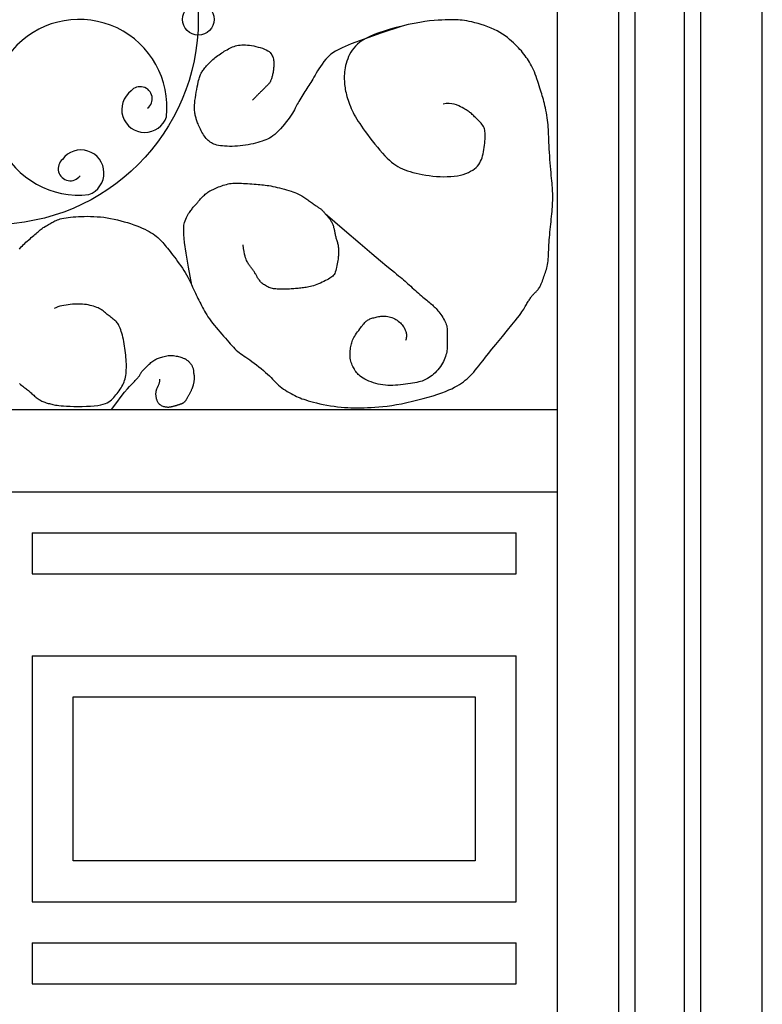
# Model space of a CAD drawing. Header units: millimetres. Extents: x 200.11 to 202.92, y 101.98 to 106.59.
# Tile 3 of 6: x 201.55 to 202.46, y 104.25 to 105.45. Entities that reach past the tile are written whole.
import ezdxf

# ---------------------------------------------------------------- set-up
doc = ezdxf.new("R2010")
doc.units = ezdxf.units.MM

msp = doc.modelspace()

# ---------------------------------------------------------------- linework, layer by layer
at = {"ltscale": 0.01}
for p, q in [((202.4561, 103.0876), (202.4561, 106.0846)), ((202.2061, 105.9269), (202.2061, 101.9754)), ((200.8261, 104.9754), (202.2061, 104.9754)), ((200.8261, 104.8754), (202.2061, 104.8754)), ((201.5661, 104.8254), (201.5661, 104.7754)), ((201.5661, 104.8254), (202.1561, 104.8254)), ((202.1561, 104.7754), (202.1561, 104.8254)), ((201.5661, 104.7754), (202.1561, 104.7754)), ((201.5661, 104.6754), (202.1561, 104.6754)), ((201.5661, 104.6754), (201.5661, 104.3754)), ((202.1561, 104.3754), (202.1561, 104.6754)), ((201.5661, 104.3754), (202.1561, 104.3754)), ((201.5661, 104.3254), (202.1561, 104.3254)), ((201.5661, 104.3254), (201.5661, 104.2754)), ((201.5661, 104.3254), (201.5661, 104.2754)), ((201.5661, 104.3254), (202.1561, 104.3254)), ((201.5661, 104.2754), (202.1561, 104.2754))]:
    msp.add_line(p, q, dxfattribs=at)
for p, q in [((202.3811, 103.0876), (202.3811, 106.0388)), ((202.3611, 103.0876), (202.3611, 106.0264)), ((202.3011, 103.0876), (202.3011, 105.9886)), ((202.2811, 103.0876), (202.2811, 105.9758)), ((202.1561, 104.2754), (202.1561, 104.3254)), ((202.1561, 104.2754), (202.1561, 104.3254))]:
    msp.add_line(p, q)
for points in [[(202.1313, 105.055), (202.1392, 105.0646), (202.1456, 105.0724), (202.1506, 105.0787), (202.1546, 105.0836), (202.1576, 105.0874), (202.1599, 105.0903), (202.1616, 105.0927), (202.163, 105.0946), (202.1642, 105.0964), (202.1653, 105.098), (202.1663, 105.0996), (202.1671, 105.101), (202.1679, 105.1023), (202.1686, 105.1036), (202.1692, 105.1048), (202.1699, 105.106), (202.1705, 105.1071), (202.1712, 105.1081), (202.1718, 105.1091), (202.1725, 105.1101), (202.1731, 105.1111), (202.1737, 105.112), (202.1744, 105.1128), (202.175, 105.1137), (202.1757, 105.1144), (202.1763, 105.1152), (202.177, 105.1159), (202.1776, 105.1166), (202.1782, 105.1173), (202.1789, 105.1179), (202.1795, 105.1186), (202.1802, 105.1192), (202.1808, 105.1199), (202.1814, 105.1205), (202.1821, 105.1212), (202.1827, 105.122), (202.1834, 105.1229), (202.184, 105.1238), (202.1847, 105.1249), (202.1853, 105.1261), (202.1859, 105.1274), (202.1866, 105.1289), (202.1872, 105.1305), (202.1879, 105.1322), (202.1885, 105.134), (202.1892, 105.1358), (202.1898, 105.1376), (202.1904, 105.1393), (202.1911, 105.1411), (202.1917, 105.1428), (202.1923, 105.1446), (202.1929, 105.1464), (202.1934, 105.1482), (202.1939, 105.1501), (202.1944, 105.1522), (202.1947, 105.1543), (202.195, 105.1567), (202.1952, 105.1591), (202.1954, 105.1617), (202.1955, 105.1644), (202.1956, 105.1673), (202.1958, 105.1702), (202.1959, 105.1731), (202.196, 105.1762), (202.1962, 105.1792), (202.1964, 105.1823), (202.1967, 105.1855), (202.1969, 105.1886), (202.1972, 105.1918), (202.1975, 105.195), (202.1978, 105.1982), (202.1982, 105.2014), (202.1985, 105.2046), (202.1988, 105.2078), (202.1991, 105.211), (202.1994, 105.214), (202.1997, 105.217), (202.1999, 105.22), (202.2001, 105.2227), (202.2003, 105.2254), (202.2004, 105.2279), (202.2005, 105.2302), (202.2006, 105.2325), (202.2006, 105.2347), (202.2006, 105.2369), (202.2005, 105.2392), (202.2004, 105.2414), (202.2003, 105.2438), (202.2001, 105.2463), (202.1999, 105.2489), (202.1997, 105.2516), (202.1994, 105.2545), (202.1991, 105.2576), (202.1988, 105.2609), (202.1985, 105.2645), (202.1982, 105.2682), (202.1978, 105.2722), (202.1975, 105.2763), (202.1972, 105.2805), (202.1969, 105.2848), (202.1967, 105.2891), (202.1964, 105.2933), (202.1962, 105.2973), (202.196, 105.3011), (202.1959, 105.3047), (202.1958, 105.308), (202.1956, 105.3112), (202.1955, 105.3142), (202.1954, 105.317), (202.1952, 105.3199), (202.195, 105.3227), (202.1947, 105.3255), (202.1944, 105.3285), (202.1939, 105.3314), (202.1934, 105.3344), (202.1929, 105.3374), (202.1923, 105.3404), (202.1917, 105.3432), (202.1911, 105.346), (202.1904, 105.3487), (202.1898, 105.3512), (202.1892, 105.3535), (202.1885, 105.3558), (202.1878, 105.3581), (202.1871, 105.3603), (202.1864, 105.3626), (202.1857, 105.365), (202.1849, 105.3675), (202.1841, 105.3701), (202.1832, 105.3729), (202.1823, 105.3757), (202.1813, 105.3786), (202.1804, 105.3815), (202.1793, 105.3844), (202.1783, 105.3871), (202.1772, 105.3898), (202.176, 105.3922), (202.1748, 105.3946), (202.1736, 105.3968), (202.1723, 105.399), (202.171, 105.401), (202.1697, 105.403), (202.1683, 105.4049), (202.1669, 105.4069), (202.1654, 105.4088), (202.1639, 105.4107), (202.1623, 105.4127), (202.1606, 105.4146), (202.1588, 105.4166), (202.1569, 105.4186), (202.1549, 105.4206), (202.1527, 105.4227), (202.1504, 105.4248), (202.1479, 105.4269), (202.1453, 105.4291), (202.1424, 105.4312), (202.1394, 105.4332), (202.1362, 105.4352), (202.1328, 105.4372), (202.1292, 105.439), (202.1254, 105.4407), (202.1215, 105.4423), (202.1175, 105.4437), (202.1135, 105.445), (202.1096, 105.4462), (202.1058, 105.4472), (202.1021, 105.4481), (202.0988, 105.4488), (202.0957, 105.4494), (202.0929, 105.4498), (202.0902, 105.4501), (202.0876, 105.4503), (202.0851, 105.4505), (202.0824, 105.4505), (202.0796, 105.4505), (202.0765, 105.4505), (202.0731, 105.4505), (202.0694, 105.4505), (202.0653, 105.4504), (202.0608, 105.4502), (202.0559, 105.4498), (202.0505, 105.4493), (202.0447, 105.4485), (202.0384, 105.4475), (202.0316, 105.4463), (202.0244, 105.4448), (202.017, 105.4431), (202.0096, 105.4412), (202.0023, 105.4391), (201.9952, 105.437), (201.9887, 105.4348), (201.9827, 105.4326), (201.9774, 105.4303), (201.9729, 105.4281), (201.9689, 105.4258), (201.9656, 105.4235), (201.9627, 105.4211), (201.9602, 105.4187), (201.958, 105.4163), (201.9561, 105.4137), (201.9545, 105.4111), (201.953, 105.4085), (201.9517, 105.4058), (201.9506, 105.403), (201.9496, 105.4003), (201.9488, 105.3976), (201.9481, 105.3949), (201.9476, 105.3923), (201.9471, 105.3898), (201.9468, 105.3873), (201.9466, 105.385), (201.9465, 105.3826), (201.9465, 105.3804), (201.9465, 105.3782), (201.9466, 105.376), (201.9467, 105.3739), (201.9469, 105.3718), (201.9471, 105.3698), (201.9474, 105.3678), (201.9477, 105.3657), (201.9481, 105.3637), (201.9486, 105.3616), (201.9491, 105.3594), (201.9497, 105.3572), (201.9504, 105.3549), (201.9512, 105.3526), (201.952, 105.3502), (201.9529, 105.3477), (201.9539, 105.3452), (201.955, 105.3427), (201.9562, 105.3401), (201.9574, 105.3375), (201.9587, 105.335), (201.9602, 105.3324), (201.9617, 105.3297), (201.9634, 105.3269), (201.9653, 105.3241), (201.9673, 105.321), (201.9695, 105.3178), (201.972, 105.3144), (201.9747, 105.3108), (201.9775, 105.307), (201.9805, 105.3031), (201.9837, 105.2992), (201.9868, 105.2953), (201.9899, 105.2916), (201.993, 105.2881), (201.996, 105.2849), (201.9988, 105.282), (202.0015, 105.2795), (202.0041, 105.2772), (202.0067, 105.2752), (202.0093, 105.2734), (202.0119, 105.2718), (202.0146, 105.2704), (202.0174, 105.269), (202.0204, 105.2678), (202.0235, 105.2666), (202.0268, 105.2656), (202.0302, 105.2645), (202.0339, 105.2636), (202.0376, 105.2628), (202.0416, 105.262), (202.0457, 105.2613), (202.0499, 105.2607), (202.0543, 105.2602), (202.0587, 105.2598), (202.0632, 105.2596), (202.0676, 105.2594), (202.072, 105.2595), (202.0762, 105.2597), (202.0804, 105.2601), (202.0843, 105.2606), (202.088, 105.2614), (202.0915, 105.2623), (202.0947, 105.2634), (202.0977, 105.2647), (202.1005, 105.266), (202.103, 105.2675), (202.1052, 105.269), (202.1072, 105.2707), (202.1088, 105.2724), (202.1103, 105.2742), (202.1116, 105.2762), (202.1127, 105.2782), (202.1136, 105.2803), (202.1144, 105.2825), (202.1151, 105.2849), (202.1157, 105.2873), (202.1162, 105.2899), (202.1166, 105.2925), (202.117, 105.2951), (202.1174, 105.2977), (202.1176, 105.3002), (202.1179, 105.3027), (202.1181, 105.305), (202.1182, 105.3072), (202.1183, 105.3092), (202.1183, 105.3111), (202.1182, 105.3129), (202.118, 105.3145), (202.1178, 105.3161), (202.1173, 105.3177), (202.1168, 105.3191), (202.116, 105.3206), (202.1152, 105.3219), (202.1142, 105.3233), (202.1132, 105.3246), (202.1121, 105.3258), (202.1109, 105.3271), (202.1098, 105.3283), (202.1086, 105.3294), (202.1075, 105.3305), (202.1065, 105.3316), (202.1054, 105.3326), (202.1044, 105.3336), (202.1034, 105.3345), (202.1024, 105.3354), (202.1015, 105.3363), (202.1005, 105.3371), (202.0995, 105.3379), (202.0985, 105.3387), (202.0975, 105.3394), (202.0963, 105.3402), (202.095, 105.341), (202.0936, 105.3418), (202.092, 105.3427), (202.0902, 105.3437), (202.0882, 105.3448), (202.0859, 105.3459), (202.0833, 105.3469), (202.0806, 105.3478), (202.0776, 105.3484), (202.0743, 105.3486), (202.0708, 105.3485), (202.0671, 105.3478)], [(202.017, 105.4431), (201.9909, 105.4345), (201.9705, 105.4273), (201.955, 105.4214), (201.9437, 105.4165), (201.9357, 105.4123), (201.9302, 105.4088), (201.9266, 105.4057), (201.9239, 105.4027), (201.9215, 105.3998), (201.9194, 105.3968), (201.9174, 105.3939), (201.9155, 105.3911), (201.9138, 105.3883), (201.9122, 105.3857), (201.9108, 105.3831), (201.9094, 105.3807), (201.908, 105.3785), (201.9068, 105.3764), (201.9055, 105.3744), (201.9043, 105.3725), (201.9031, 105.3707), (201.902, 105.3688), (201.9008, 105.367), (201.8996, 105.3651), (201.8983, 105.3632), (201.8971, 105.3612), (201.8958, 105.3592), (201.8946, 105.3572), (201.8934, 105.3552), (201.8922, 105.3532), (201.8911, 105.3513), (201.8901, 105.3495), (201.8892, 105.3478), (201.8883, 105.3461), (201.8875, 105.3445), (201.8866, 105.3428), (201.8856, 105.341), (201.8845, 105.3391), (201.8833, 105.337), (201.8818, 105.3346), (201.88, 105.3321), (201.878, 105.3293), (201.8758, 105.3264), (201.8735, 105.3235), (201.8712, 105.3206), (201.8687, 105.3178), (201.8663, 105.3152), (201.864, 105.3129), (201.8617, 105.3108), (201.8595, 105.3091), (201.8573, 105.3077), (201.8552, 105.3064), (201.853, 105.3053), (201.8508, 105.3044), (201.8485, 105.3035), (201.8462, 105.3027), (201.8436, 105.3019), (201.841, 105.3011), (201.8382, 105.3003), (201.8354, 105.2996), (201.8324, 105.2989), (201.8293, 105.2983), (201.8261, 105.2977), (201.8229, 105.2973), (201.8196, 105.2969), (201.8163, 105.2966), (201.813, 105.2965), (201.8097, 105.2964), (201.8065, 105.2964), (201.8035, 105.2965), (201.8006, 105.2967), (201.7979, 105.2969), (201.7954, 105.2972), (201.7931, 105.2976), (201.7911, 105.298), (201.7892, 105.2986), (201.7874, 105.2992), (201.7858, 105.2999), (201.7844, 105.3007), (201.783, 105.3016), (201.7816, 105.3026), (201.7804, 105.3037), (201.7792, 105.3049), (201.778, 105.3062), (201.7769, 105.3076), (201.7759, 105.309), (201.7748, 105.3105), (201.7739, 105.3121), (201.7729, 105.3138), (201.772, 105.3155), (201.7712, 105.3172), (201.7704, 105.3189), (201.7696, 105.3206), (201.7689, 105.3222), (201.7683, 105.3238), (201.7677, 105.3252), (201.7672, 105.3265), (201.7667, 105.3277), (201.7663, 105.3288), (201.766, 105.3299), (201.7657, 105.3309), (201.7654, 105.332), (201.7651, 105.3331), (201.7648, 105.3343), (201.7645, 105.3356), (201.7643, 105.337), (201.7641, 105.3385), (201.7639, 105.3403), (201.7638, 105.3422), (201.7638, 105.3444), (201.7639, 105.3468), (201.7641, 105.3495), (201.7644, 105.3525), (201.7649, 105.3557), (201.7654, 105.3591), (201.766, 105.3625), (201.7666, 105.3658), (201.7672, 105.369), (201.7679, 105.3719), (201.7684, 105.3746), (201.7689, 105.3768), (201.7694, 105.3787), (201.7698, 105.3803), (201.7702, 105.3817), (201.7707, 105.3829), (201.7711, 105.3839), (201.7715, 105.3849), (201.7721, 105.3858), (201.7726, 105.3868), (201.7733, 105.3878), (201.774, 105.3888), (201.7748, 105.3899), (201.7756, 105.391), (201.7766, 105.3921), (201.7775, 105.3933), (201.7786, 105.3945), (201.7797, 105.3958), (201.7809, 105.397), (201.7822, 105.3983), (201.7835, 105.3996), (201.7848, 105.4009), (201.7862, 105.4022), (201.7877, 105.4035), (201.7891, 105.4047), (201.7906, 105.4059), (201.7922, 105.4071), (201.7938, 105.4082), (201.7954, 105.4093), (201.797, 105.4104), (201.7986, 105.4114), (201.8002, 105.4124), (201.8018, 105.4134), (201.8035, 105.4143), (201.8051, 105.4152), (201.8068, 105.4161), (201.8085, 105.4169), (201.8102, 105.4176), (201.812, 105.4182), (201.8138, 105.4188), (201.8156, 105.4192), (201.8176, 105.4196), (201.8196, 105.4198), (201.8217, 105.42), (201.8239, 105.42), (201.8261, 105.42), (201.8285, 105.4198), (201.8309, 105.4196), (201.8334, 105.4192), (201.8361, 105.4188), (201.8388, 105.4182), (201.8414, 105.4175), (201.8441, 105.4168), (201.8466, 105.416), (201.849, 105.4151), (201.8511, 105.4141), (201.8531, 105.413), (201.8547, 105.4119), (201.856, 105.4107), (201.8571, 105.4095), (201.858, 105.4082), (201.8587, 105.4069), (201.8592, 105.4056), (201.8597, 105.4042), (201.86, 105.4029), (201.8602, 105.4015), (201.8604, 105.4002), (201.8605, 105.3988), (201.8606, 105.3974), (201.8606, 105.3961), (201.8605, 105.3947), (201.8604, 105.3934), (201.8603, 105.392), (201.8602, 105.3906), (201.86, 105.3893), (201.8598, 105.3879), (201.8596, 105.3866), (201.8593, 105.3854), (201.859, 105.3841), (201.8588, 105.3829), (201.8585, 105.3818), (201.8582, 105.3808), (201.858, 105.3798), (201.8577, 105.3788), (201.8574, 105.378), (201.8571, 105.3771), (201.8567, 105.3764), (201.8564, 105.3756), (201.856, 105.3749), (201.8555, 105.3743), (201.8551, 105.3736), (201.8546, 105.373), (201.8541, 105.3724), (201.8535, 105.3718), (201.8529, 105.3712), (201.8523, 105.3705), (201.8516, 105.3698), (201.8509, 105.3692), (201.8502, 105.3684), (201.8494, 105.3677), (201.8487, 105.3669), (201.848, 105.3662), (201.8472, 105.3655), (201.8465, 105.3647), (201.8458, 105.364), (201.8451, 105.3634), (201.8445, 105.3627), (201.8439, 105.3621), (201.8433, 105.3615), (201.8426, 105.3609), (201.842, 105.3603), (201.8414, 105.3596), (201.8407, 105.359), (201.84, 105.3583), (201.8393, 105.3575), (201.8385, 105.3568), (201.8378, 105.356), (201.837, 105.3552), (201.8362, 105.3544), (201.8354, 105.3536), (201.8345, 105.3528)], [(201.7605, 105.127), (201.7564, 105.149), (201.7535, 105.1663), (201.7518, 105.1794), (201.7508, 105.1889), (201.7507, 105.1957), (201.751, 105.2003), (201.7517, 105.2034), (201.7525, 105.2057), (201.7534, 105.2078), (201.7542, 105.2096), (201.7551, 105.2113), (201.7559, 105.2129), (201.7567, 105.2144), (201.7576, 105.2157), (201.7584, 105.217), (201.7592, 105.2181), (201.76, 105.2192), (201.7608, 105.2203), (201.7616, 105.2212), (201.7624, 105.2221), (201.7632, 105.223), (201.764, 105.2239), (201.7647, 105.2247), (201.7655, 105.2255), (201.7662, 105.2263), (201.7669, 105.2272), (201.7675, 105.228), (201.7682, 105.2288), (201.7689, 105.2297), (201.7697, 105.2305), (201.7704, 105.2314), (201.7712, 105.2323), (201.772, 105.2333), (201.7729, 105.2342), (201.7739, 105.2352), (201.7749, 105.2361), (201.7759, 105.237), (201.7769, 105.238), (201.778, 105.2388), (201.7791, 105.2397), (201.7803, 105.2405), (201.7814, 105.2412), (201.7827, 105.242), (201.7839, 105.2427), (201.7853, 105.2433), (201.7867, 105.244), (201.7882, 105.2447), (201.7898, 105.2454), (201.7914, 105.2461), (201.7932, 105.2469), (201.7951, 105.2476), (201.797, 105.2483), (201.7989, 105.249), (201.8009, 105.2496), (201.8028, 105.2501), (201.8048, 105.2506), (201.8067, 105.251), (201.8086, 105.2512), (201.8106, 105.2514), (201.8125, 105.2515), (201.8146, 105.2516), (201.8167, 105.2516), (201.8189, 105.2515), (201.8211, 105.2514), (201.8236, 105.2513), (201.8261, 105.2512), (201.8286, 105.251), (201.8312, 105.2508), (201.8338, 105.2507), (201.8364, 105.2505), (201.8389, 105.2503), (201.8413, 105.2501), (201.8436, 105.2498), (201.8458, 105.2496), (201.848, 105.2494), (201.8501, 105.2491), (201.8523, 105.2488), (201.8545, 105.2485), (201.8569, 105.2481), (201.8593, 105.2476), (201.862, 105.2471), (201.8648, 105.2464), (201.8676, 105.2458), (201.8705, 105.245), (201.8734, 105.2443), (201.8762, 105.2435), (201.8789, 105.2427), (201.8815, 105.2419), (201.8838, 105.2411), (201.886, 105.2402), (201.888, 105.2394), (201.8898, 105.2386), (201.8915, 105.2378), (201.8931, 105.237), (201.8945, 105.2361), (201.8959, 105.2353), (201.8972, 105.2345), (201.8984, 105.2337), (201.8996, 105.2329), (201.9008, 105.2321), (201.9019, 105.2312), (201.903, 105.2304), (201.9041, 105.2296), (201.9052, 105.2288), (201.9063, 105.228), (201.9075, 105.2272), (201.9086, 105.2264), (201.9098, 105.2256), (201.9109, 105.2248), (201.912, 105.2241), (201.913, 105.2234), (201.9139, 105.2228), (201.9148, 105.2222), (201.9156, 105.2216), (201.9164, 105.2211), (201.9171, 105.2206), (201.9178, 105.2201), (201.9184, 105.2196), (201.919, 105.219), (201.9197, 105.2184), (201.9203, 105.2178), (201.9209, 105.2171), (201.9215, 105.2164), (201.9221, 105.2157), (201.9227, 105.2149), (201.9233, 105.2142), (201.924, 105.2134), (201.9246, 105.2127), (201.9252, 105.212), (201.9258, 105.2113), (201.9264, 105.2106), (201.927, 105.21), (201.9276, 105.2093), (201.9281, 105.2086), (201.9287, 105.2079), (201.9292, 105.2072), (201.9297, 105.2065), (201.9302, 105.2058), (201.9306, 105.205), (201.9311, 105.2042), (201.9314, 105.2034), (201.9318, 105.2026), (201.9322, 105.2018), (201.9325, 105.201), (201.9328, 105.2001), (201.9331, 105.1993), (201.9333, 105.1985), (201.9335, 105.1976), (201.9338, 105.1967), (201.934, 105.1958), (201.9342, 105.1949), (201.9344, 105.1939), (201.9346, 105.1928), (201.9348, 105.1917), (201.935, 105.1906), (201.9352, 105.1895), (201.9355, 105.1883), (201.9357, 105.1872), (201.936, 105.186), (201.9363, 105.1849), (201.9366, 105.1838), (201.937, 105.1827), (201.9373, 105.1816), (201.9376, 105.1805), (201.938, 105.1794), (201.9383, 105.1784), (201.9385, 105.1773), (201.9388, 105.1761), (201.9389, 105.175), (201.9391, 105.1739), (201.9392, 105.1727), (201.9392, 105.1716), (201.9393, 105.1705), (201.9393, 105.1694), (201.9393, 105.1684), (201.9393, 105.1674), (201.9393, 105.1665), (201.9393, 105.1657), (201.9393, 105.1648), (201.9392, 105.1639), (201.9392, 105.1629), (201.9391, 105.1618), (201.9389, 105.1605), (201.9388, 105.159), (201.9385, 105.1572), (201.9383, 105.1553), (201.9379, 105.1532), (201.9375, 105.1511), (201.9371, 105.1489), (201.9366, 105.1469), (201.9361, 105.1449), (201.9355, 105.1432), (201.9348, 105.1416), (201.9341, 105.1403), (201.9333, 105.1392), (201.9324, 105.1382), (201.9314, 105.1373), (201.9302, 105.1364), (201.9288, 105.1356), (201.9273, 105.1347), (201.9256, 105.1337), (201.9237, 105.1327), (201.9216, 105.1317), (201.9195, 105.1307), (201.9174, 105.1297), (201.9152, 105.1287), (201.913, 105.1278), (201.9109, 105.1271), (201.9089, 105.1264), (201.907, 105.1259), (201.9052, 105.1254), (201.9034, 105.1251), (201.9017, 105.1247), (201.9, 105.1245), (201.8984, 105.1243), (201.8967, 105.1241), (201.8951, 105.1239), (201.8935, 105.1237), (201.8918, 105.1235), (201.8902, 105.1233), (201.8885, 105.1231), (201.8868, 105.123), (201.8851, 105.1228), (201.8834, 105.1227), (201.8816, 105.1226), (201.8798, 105.1225), (201.8781, 105.1225), (201.8763, 105.1225), (201.8745, 105.1224), (201.8728, 105.1224), (201.8711, 105.1224), (201.8694, 105.1224), (201.8678, 105.1224), (201.8663, 105.1224), (201.8647, 105.1225), (201.8632, 105.1226), (201.8618, 105.1227), (201.8603, 105.1229), (201.8589, 105.1232), (201.8574, 105.1235), (201.856, 105.124), (201.8546, 105.1245), (201.8532, 105.1251), (201.8518, 105.1258), (201.8505, 105.1266), (201.8493, 105.1274), (201.8481, 105.1282), (201.8471, 105.129), (201.8461, 105.1298), (201.8452, 105.1306), (201.8444, 105.1314), (201.8437, 105.1322), (201.843, 105.1331), (201.8424, 105.1339), (201.8419, 105.1347), (201.8413, 105.1355), (201.8408, 105.1363), (201.8404, 105.1372), (201.8399, 105.138), (201.8394, 105.1388), (201.839, 105.1396), (201.8385, 105.1404), (201.838, 105.1412), (201.8375, 105.1421), (201.837, 105.1429), (201.8364, 105.1437), (201.8359, 105.1445), (201.8353, 105.1453), (201.8347, 105.1462), (201.8341, 105.147), (201.8335, 105.1478), (201.8329, 105.1486), (201.8323, 105.1494), (201.8317, 105.1503), (201.831, 105.1511), (201.8304, 105.152), (201.8298, 105.1529), (201.8292, 105.1539), (201.8286, 105.155), (201.828, 105.1561), (201.8274, 105.1573), (201.8267, 105.1588), (201.8261, 105.1605), (201.8255, 105.1625), (201.8249, 105.1651), (201.8243, 105.1682), (201.8237, 105.1719), (201.8231, 105.1764)], [(201.5503, 105.171), (201.5514, 105.1724), (201.5527, 105.1738), (201.554, 105.1752), (201.5554, 105.1767), (201.5569, 105.1781), (201.5584, 105.1795), (201.56, 105.181), (201.5617, 105.1824), (201.5633, 105.1838), (201.5649, 105.1851), (201.5664, 105.1865), (201.5679, 105.1877), (201.5693, 105.189), (201.5707, 105.1902), (201.5719, 105.1913), (201.5732, 105.1924), (201.5744, 105.1935), (201.5756, 105.1945), (201.5768, 105.1955), (201.578, 105.1964), (201.5793, 105.1973), (201.5807, 105.1981), (201.582, 105.199), (201.5834, 105.1997), (201.5847, 105.2005), (201.586, 105.2012), (201.5874, 105.202), (201.5887, 105.2027), (201.5899, 105.2034), (201.5911, 105.2041), (201.5924, 105.2048), (201.5937, 105.2055), (201.5951, 105.2062), (201.5967, 105.2068), (201.5983, 105.2074), (201.6002, 105.208), (201.6023, 105.2085), (201.6046, 105.209), (201.6072, 105.2094), (201.6099, 105.2098), (201.6128, 105.2101), (201.6158, 105.2104), (201.619, 105.2107), (201.6224, 105.2109), (201.6259, 105.211), (201.6295, 105.2111), (201.6333, 105.2112), (201.6371, 105.2111), (201.641, 105.211), (201.6451, 105.2107), (201.6491, 105.2104), (201.6533, 105.2099), (201.6574, 105.2093), (201.6616, 105.2086), (201.6658, 105.2077), (201.67, 105.2068), (201.6741, 105.2057), (201.6782, 105.2046), (201.6822, 105.2034), (201.686, 105.2022), (201.6898, 105.2009), (201.6934, 105.1996), (201.6968, 105.1982), (201.7, 105.1968), (201.7031, 105.1954), (201.706, 105.194), (201.7087, 105.1926), (201.7111, 105.1911), (201.7134, 105.1897), (201.7154, 105.1882), (201.7173, 105.1868), (201.719, 105.1853), (201.7206, 105.1838), (201.7222, 105.1822), (201.7237, 105.1807), (201.7251, 105.1791), (201.7266, 105.1774), (201.728, 105.1757), (201.7295, 105.1739), (201.731, 105.1721), (201.7326, 105.1701), (201.7342, 105.1681), (201.7359, 105.1659), (201.7376, 105.1637), (201.7395, 105.1612), (201.7414, 105.1587), (201.7433, 105.1561), (201.7453, 105.1534), (201.7472, 105.1507), (201.7491, 105.1479), (201.7509, 105.1452), (201.7526, 105.1425), (201.7541, 105.1398), (201.7556, 105.1371), (201.7569, 105.1345), (201.7582, 105.132), (201.7594, 105.1295), (201.7605, 105.127), (201.7616, 105.1246), (201.7627, 105.1222), (201.7638, 105.1199), (201.7649, 105.1176), (201.766, 105.1154), (201.767, 105.1131), (201.7681, 105.1109), (201.7692, 105.1087), (201.7703, 105.1066), (201.7714, 105.1044), (201.7725, 105.1022), (201.7736, 105.1), (201.7747, 105.0978), (201.776, 105.0956), (201.7773, 105.0933), (201.7787, 105.091), (201.7803, 105.0886), (201.782, 105.0861), (201.7839, 105.0835), (201.7859, 105.0809), (201.7881, 105.0782), (201.7903, 105.0755), (201.7926, 105.0728), (201.7949, 105.0701), (201.7971, 105.0675), (201.7994, 105.0649), (201.8015, 105.0624), (201.8035, 105.06), (201.8055, 105.0577), (201.8074, 105.0556), (201.8093, 105.0535), (201.8112, 105.0515), (201.813, 105.0497), (201.8148, 105.048), (201.8166, 105.0465), (201.8184, 105.045), (201.8203, 105.0436), (201.8223, 105.0422), (201.8243, 105.0408), (201.8264, 105.0393), (201.8287, 105.0377), (201.8312, 105.036), (201.8338, 105.0341), (201.8365, 105.032), (201.8394, 105.0299), (201.8422, 105.0277), (201.845, 105.0254), (201.8478, 105.0231), (201.8504, 105.0208), (201.8529, 105.0186), (201.8551, 105.0165), (201.8572, 105.0145), (201.8591, 105.0125), (201.8609, 105.0106), (201.8627, 105.0088), (201.8645, 105.007), (201.8664, 105.0053), (201.8683, 105.0037), (201.8704, 105.0021), (201.8725, 105.0005), (201.8748, 104.999), (201.877, 104.9976), (201.8794, 104.9962), (201.8817, 104.995), (201.8839, 104.9937), (201.8861, 104.9926), (201.8883, 104.9916), (201.8904, 104.9906), (201.8925, 104.9897), (201.8947, 104.9888), (201.8971, 104.988), (201.8996, 104.9872), (201.9024, 104.9863), (201.9055, 104.9854), (201.909, 104.9845), (201.9127, 104.9836), (201.9167, 104.9827), (201.9209, 104.9818), (201.9252, 104.981), (201.9296, 104.9802), (201.934, 104.9795), (201.9383, 104.9789), (201.9425, 104.9785), (201.9466, 104.9781), (201.9506, 104.9779), (201.9546, 104.9778), (201.9585, 104.9777), (201.9625, 104.9777), (201.9666, 104.9777), (201.9707, 104.9778), (201.9749, 104.978), (201.9793, 104.9781), (201.9838, 104.9784), (201.9886, 104.9787), (201.9936, 104.9792), (201.9988, 104.9798), (202.0043, 104.9806), (202.0102, 104.9815), (202.0164, 104.9827), (202.0229, 104.9841), (202.0295, 104.9856), (202.0361, 104.9872), (202.0426, 104.9889), (202.0489, 104.9907), (202.0549, 104.9924), (202.0604, 104.9942), (202.0654, 104.996), (202.07, 104.9977), (202.074, 104.9994), (202.0777, 105.001), (202.081, 105.0027), (202.084, 105.0044), (202.0868, 105.0061), (202.0894, 105.0078), (202.0917, 105.0095), (202.094, 105.0113), (202.0961, 105.0131), (202.0982, 105.015), (202.1002, 105.017), (202.1022, 105.0191), (202.1042, 105.0213), (202.1062, 105.0236), (202.1083, 105.0262), (202.1105, 105.0289), (202.1129, 105.032), (202.1156, 105.0355), (202.1188, 105.0394), (202.1224, 105.044), (202.1265, 105.0491), (202.1313, 105.055)], [(201.923, 105.2145), (201.9469, 105.1941), (201.9658, 105.178), (201.9802, 105.1658), (201.9908, 105.1568), (201.9985, 105.1504), (202.0039, 105.1459), (202.0076, 105.1429), (202.0103, 105.1407), (202.0127, 105.1387), (202.0149, 105.1369), (202.0169, 105.1352), (202.0188, 105.1336), (202.0206, 105.132), (202.0223, 105.1305), (202.024, 105.1289), (202.0257, 105.1274), (202.0275, 105.1258), (202.0294, 105.1241), (202.0312, 105.1224), (202.0331, 105.1207), (202.035, 105.119), (202.0369, 105.1174), (202.0387, 105.1157), (202.0405, 105.1142), (202.0422, 105.1127), (202.0439, 105.1113), (202.0455, 105.11), (202.047, 105.1088), (202.0485, 105.1075), (202.0499, 105.1064), (202.0513, 105.1052), (202.0526, 105.1041), (202.0538, 105.1031), (202.055, 105.102), (202.0561, 105.1009), (202.0572, 105.0998), (202.0583, 105.0986), (202.0595, 105.0973), (202.0606, 105.096), (202.0617, 105.0945), (202.0629, 105.093), (202.0641, 105.0913), (202.0653, 105.0896), (202.0665, 105.0878), (202.0676, 105.086), (202.0686, 105.0842), (202.0695, 105.0824), (202.0702, 105.0807), (202.0708, 105.0791), (202.0713, 105.0775), (202.0716, 105.076), (202.0718, 105.0745), (202.0719, 105.0731), (202.072, 105.0717), (202.072, 105.0703), (202.072, 105.0688), (202.072, 105.0674), (202.072, 105.066), (202.072, 105.0645), (202.072, 105.063), (202.072, 105.0615), (202.072, 105.06), (202.072, 105.0585), (202.072, 105.057), (202.072, 105.0555), (202.072, 105.054), (202.072, 105.0524), (202.0719, 105.0509), (202.0717, 105.0492), (202.0715, 105.0476), (202.0713, 105.0458), (202.0709, 105.044), (202.0704, 105.0422), (202.0698, 105.0402), (202.0691, 105.0382), (202.0683, 105.0362), (202.0674, 105.0341), (202.0663, 105.032), (202.0651, 105.03), (202.0637, 105.028), (202.0623, 105.026), (202.0606, 105.024), (202.0589, 105.0222), (202.0572, 105.0204), (202.0553, 105.0188), (202.0535, 105.0172), (202.0517, 105.0158), (202.0499, 105.0146), (202.0481, 105.0135), (202.0464, 105.0125), (202.0447, 105.0117), (202.043, 105.011), (202.0412, 105.0103), (202.0392, 105.0098), (202.0372, 105.0093), (202.0349, 105.0087), (202.0325, 105.0082), (202.0298, 105.0077), (202.027, 105.0073), (202.0241, 105.0068), (202.0211, 105.0064), (202.0181, 105.006), (202.015, 105.0057), (202.0119, 105.0054), (202.0088, 105.0052), (202.0057, 105.005), (202.0027, 105.005), (201.9996, 105.005), (201.9966, 105.0052), (201.9936, 105.0055), (201.9907, 105.0059), (201.9877, 105.0065), (201.9848, 105.0073), (201.9819, 105.0082), (201.9792, 105.0092), (201.9765, 105.0103), (201.974, 105.0114), (201.9716, 105.0126), (201.9695, 105.0138), (201.9676, 105.015), (201.966, 105.0162), (201.9646, 105.0173), (201.9634, 105.0184), (201.9624, 105.0195), (201.9614, 105.0206), (201.9606, 105.0218), (201.9599, 105.0229), (201.9591, 105.0242), (201.9583, 105.0254), (201.9576, 105.0268), (201.9568, 105.0282), (201.9561, 105.0297), (201.9555, 105.0312), (201.9549, 105.0328), (201.9544, 105.0345), (201.954, 105.0362), (201.9537, 105.038), (201.9535, 105.0398), (201.9535, 105.0417), (201.9535, 105.0436), (201.9536, 105.0454), (201.9537, 105.0473), (201.954, 105.049), (201.9542, 105.0507), (201.9545, 105.0524), (201.9548, 105.054), (201.9551, 105.0555), (201.9555, 105.057), (201.956, 105.0585), (201.9566, 105.06), (201.9574, 105.0616), (201.9582, 105.0633), (201.9592, 105.065), (201.9603, 105.0667), (201.9615, 105.0685), (201.9627, 105.0703), (201.964, 105.0721), (201.9653, 105.0738), (201.9665, 105.0754), (201.9676, 105.0769), (201.9686, 105.0782), (201.9696, 105.0795), (201.9705, 105.0805), (201.9714, 105.0815), (201.9722, 105.0824), (201.973, 105.0832), (201.9739, 105.0839), (201.9748, 105.0845), (201.9757, 105.085), (201.9767, 105.0855), (201.9778, 105.086), (201.9789, 105.0864), (201.9801, 105.0868), (201.9813, 105.0872), (201.9826, 105.0875), (201.9839, 105.0878), (201.9853, 105.0882), (201.9867, 105.0885), (201.9881, 105.0888), (201.9896, 105.089), (201.9912, 105.0892), (201.9927, 105.0894), (201.9943, 105.0894), (201.996, 105.0894), (201.9977, 105.0893), (201.9994, 105.089), (202.0011, 105.0887), (202.0029, 105.0882), (202.0046, 105.0877), (202.0063, 105.087), (202.0079, 105.0862), (202.0094, 105.0854), (202.0109, 105.0844), (202.0123, 105.0834), (202.0136, 105.0822), (202.0148, 105.0811), (202.0159, 105.0799), (202.0169, 105.0787), (202.0178, 105.0776), (202.0186, 105.0764), (202.0193, 105.0754), (202.0199, 105.0744), (202.0204, 105.0734), (202.0208, 105.0724), (202.0212, 105.0715), (202.0215, 105.0705), (202.0217, 105.0695), (202.0219, 105.0685), (202.0221, 105.0674), (202.0222, 105.0663), (202.0222, 105.0652), (202.0222, 105.0641), (202.022, 105.0629), (202.0218, 105.0618), (202.0215, 105.0607), (202.021, 105.0597)], [(201.5504, 105.0075), (201.5519, 105.0062), (201.5533, 105.005), (201.5546, 105.004), (201.5558, 105.003), (201.557, 105.0021), (201.5581, 105.0012), (201.5592, 105.0004), (201.5603, 104.9995), (201.5614, 104.9986), (201.5625, 104.9977), (201.5635, 104.9968), (201.5646, 104.9958), (201.5657, 104.9948), (201.5667, 104.9939), (201.5678, 104.9929), (201.5689, 104.992), (201.5699, 104.991), (201.571, 104.9902), (201.5721, 104.9894), (201.5732, 104.9886), (201.5743, 104.9878), (201.5754, 104.9872), (201.5765, 104.9865), (201.5777, 104.9859), (201.5789, 104.9854), (201.5802, 104.9848), (201.5815, 104.9844), (201.5829, 104.9839), (201.5842, 104.9835), (201.5856, 104.9831), (201.587, 104.9828), (201.5884, 104.9824), (201.5899, 104.982), (201.5913, 104.9817), (201.5928, 104.9813), (201.5945, 104.981), (201.5964, 104.9807), (201.5986, 104.9804), (201.6012, 104.9801), (201.6043, 104.9799), (201.6079, 104.9797), (201.6121, 104.9795), (201.6168, 104.9794), (201.6218, 104.9794), (201.6269, 104.9794), (201.632, 104.9796), (201.637, 104.9798), (201.6417, 104.9801), (201.6459, 104.9806), (201.6495, 104.9812), (201.6526, 104.9819), (201.6552, 104.9828), (201.6574, 104.9838), (201.6593, 104.9848), (201.661, 104.986), (201.6625, 104.9873), (201.6639, 104.9887), (201.6653, 104.9901), (201.6667, 104.9917), (201.6681, 104.9933), (201.6695, 104.995), (201.6708, 104.9967), (201.6721, 104.9984), (201.6732, 105.0002), (201.6744, 105.002), (201.6754, 105.0037), (201.6763, 105.0055), (201.6772, 105.0073), (201.6779, 105.0092), (201.6786, 105.0111), (201.6792, 105.013), (201.6797, 105.015), (201.6801, 105.0171), (201.6804, 105.0193), (201.6806, 105.0216), (201.6807, 105.0239), (201.6808, 105.0263), (201.6808, 105.0288), (201.6808, 105.0313), (201.6807, 105.0339), (201.6805, 105.0366), (201.6803, 105.0393), (201.6801, 105.042), (201.6798, 105.0447), (201.6795, 105.0475), (201.6791, 105.0503), (201.6787, 105.053), (201.6782, 105.0557), (201.6777, 105.0584), (201.6771, 105.061), (201.6765, 105.0636), (201.6759, 105.0661), (201.6752, 105.0685), (201.6746, 105.0707), (201.6739, 105.0728), (201.6732, 105.0747), (201.6725, 105.0764), (201.6717, 105.0779), (201.671, 105.0792), (201.6703, 105.0804), (201.6695, 105.0814), (201.6687, 105.0824), (201.6678, 105.0832), (201.6668, 105.0841), (201.6658, 105.085), (201.6647, 105.0859), (201.6635, 105.0868), (201.6623, 105.0878), (201.6611, 105.0888), (201.6598, 105.0897), (201.6586, 105.0907), (201.6574, 105.0916), (201.6563, 105.0926), (201.6553, 105.0934), (201.6543, 105.0943), (201.6534, 105.0951), (201.6524, 105.0958), (201.6514, 105.0966), (201.6503, 105.0973), (201.6491, 105.098), (201.6478, 105.0987), (201.6463, 105.0994), (201.6446, 105.1001), (201.6428, 105.1008), (201.6408, 105.1015), (201.6388, 105.1021), (201.6366, 105.1026), (201.6344, 105.1031), (201.6321, 105.1035), (201.6298, 105.1038), (201.6274, 105.104), (201.625, 105.1041), (201.6225, 105.1042), (201.62, 105.1042), (201.6175, 105.1041), (201.615, 105.1039), (201.6124, 105.1037), (201.6098, 105.1034), (201.6072, 105.103), (201.6047, 105.1026), (201.6021, 105.102), (201.5996, 105.1014), (201.5972, 105.1006), (201.5949, 105.0997), (201.5927, 105.0987)], [(201.6626, 104.9754), (201.6691, 104.9843), (201.6744, 104.9913), (201.6787, 104.9967), (201.682, 105.0007), (201.6846, 105.0036), (201.6865, 105.0058), (201.6881, 105.0073), (201.6894, 105.0086), (201.6906, 105.0098), (201.6917, 105.0109), (201.6928, 105.012), (201.6937, 105.0131), (201.6946, 105.0141), (201.6953, 105.015), (201.696, 105.0159), (201.6966, 105.0166), (201.697, 105.0174), (201.6974, 105.018), (201.6978, 105.0186), (201.6981, 105.0192), (201.6984, 105.0197), (201.6987, 105.0202), (201.699, 105.0207), (201.6994, 105.0213), (201.6998, 105.0218), (201.7002, 105.0224), (201.7008, 105.023), (201.7014, 105.0236), (201.702, 105.0243), (201.7027, 105.025), (201.7035, 105.0258), (201.7044, 105.0267), (201.7053, 105.0276), (201.7063, 105.0286), (201.7074, 105.0296), (201.7085, 105.0307), (201.7096, 105.0317), (201.7108, 105.0327), (201.7119, 105.0337), (201.713, 105.0345), (201.7142, 105.0353), (201.7153, 105.036), (201.7164, 105.0366), (201.7175, 105.0372), (201.7187, 105.0377), (201.7199, 105.0382), (201.7212, 105.0387), (201.7225, 105.0391), (201.7239, 105.0396), (201.7253, 105.04), (201.7269, 105.0404), (201.7284, 105.0408), (201.73, 105.0411), (201.7317, 105.0413), (201.7333, 105.0415), (201.735, 105.0416), (201.7366, 105.0415), (201.7383, 105.0414), (201.7399, 105.0411), (201.7414, 105.0408), (201.743, 105.0405), (201.7444, 105.0401), (201.7458, 105.0397), (201.747, 105.0393), (201.7482, 105.039), (201.7492, 105.0386), (201.7502, 105.0383), (201.7511, 105.0379), (201.7519, 105.0376), (201.7526, 105.0372), (201.7534, 105.0368), (201.7541, 105.0363), (201.7547, 105.0359), (201.7554, 105.0354), (201.756, 105.0348), (201.7566, 105.0342), (201.7572, 105.0336), (201.7578, 105.033), (201.7583, 105.0324), (201.7589, 105.0317), (201.7594, 105.031), (201.7599, 105.0303), (201.7604, 105.0296), (201.7608, 105.0288), (201.7612, 105.0281), (201.7615, 105.0273), (201.7618, 105.0265), (201.7621, 105.0257), (201.7623, 105.0248), (201.7625, 105.024), (201.7626, 105.0232), (201.7627, 105.0223), (201.7627, 105.0215), (201.7628, 105.0208), (201.7628, 105.0201), (201.7629, 105.0195), (201.763, 105.0189), (201.7631, 105.0184), (201.7632, 105.0179), (201.7633, 105.0174), (201.7634, 105.0169), (201.7634, 105.0163), (201.7635, 105.0157), (201.7635, 105.015), (201.7635, 105.0142), (201.7634, 105.0133), (201.7634, 105.0124), (201.7633, 105.0114), (201.7631, 105.0104), (201.763, 105.0094), (201.7629, 105.0085), (201.7627, 105.0076), (201.7626, 105.0068), (201.7624, 105.0061), (201.7622, 105.0055), (201.7621, 105.0049), (201.7619, 105.0043), (201.7617, 105.0037), (201.7615, 105.0032), (201.7613, 105.0026), (201.7611, 105.002), (201.7608, 105.0013), (201.7605, 105.0006), (201.7602, 104.9999), (201.7599, 104.9992), (201.7596, 104.9985), (201.7593, 104.9977), (201.7589, 104.997), (201.7585, 104.9962), (201.7581, 104.9954), (201.7577, 104.9947), (201.7573, 104.994), (201.7569, 104.9932), (201.7565, 104.9925), (201.7561, 104.9918), (201.7557, 104.9911), (201.7553, 104.9905), (201.7549, 104.9898), (201.7546, 104.9892), (201.7543, 104.9886), (201.754, 104.988), (201.7537, 104.9875), (201.7534, 104.987), (201.7531, 104.9865), (201.7528, 104.9861), (201.7524, 104.9857), (201.7521, 104.9853), (201.7518, 104.985), (201.7515, 104.9847), (201.7512, 104.9844), (201.7509, 104.9841), (201.7506, 104.9839), (201.7503, 104.9837), (201.75, 104.9835), (201.7497, 104.9833), (201.7494, 104.9831), (201.7491, 104.9829), (201.7487, 104.9828), (201.7484, 104.9826), (201.748, 104.9825), (201.7476, 104.9823), (201.7472, 104.9822), (201.7468, 104.982), (201.7464, 104.9819), (201.746, 104.9817), (201.7455, 104.9816), (201.7451, 104.9814), (201.7446, 104.9813), (201.7442, 104.9811), (201.7437, 104.981), (201.7432, 104.9808), (201.7428, 104.9807), (201.7423, 104.9805), (201.7418, 104.9804), (201.7413, 104.9802), (201.7408, 104.9801), (201.7403, 104.9799), (201.7397, 104.9798), (201.7391, 104.9796), (201.7386, 104.9795), (201.738, 104.9793), (201.7374, 104.9792), (201.7368, 104.979), (201.7362, 104.9789), (201.7356, 104.9787), (201.7349, 104.9786), (201.7343, 104.9785), (201.7336, 104.9783), (201.733, 104.9783), (201.7322, 104.9782), (201.7314, 104.9782), (201.7305, 104.9783), (201.7296, 104.9784), (201.7286, 104.9785), (201.7276, 104.9787), (201.7265, 104.979), (201.7255, 104.9794), (201.7245, 104.9797), (201.7236, 104.9802), (201.7227, 104.9807), (201.7219, 104.9812), (201.7212, 104.9818), (201.7206, 104.9825), (201.7201, 104.9832), (201.7196, 104.9839), (201.7192, 104.9846), (201.7188, 104.9854), (201.7185, 104.9861), (201.7182, 104.9869), (201.7179, 104.9876), (201.7177, 104.9884), (201.7175, 104.9891), (201.7174, 104.9898), (201.7173, 104.9905), (201.7171, 104.9912), (201.7171, 104.9919), (201.717, 104.9926), (201.7169, 104.9933), (201.7169, 104.9939), (201.7169, 104.9945), (201.7169, 104.9951), (201.7169, 104.9957), (201.717, 104.9963), (201.7171, 104.997), (201.7171, 104.9976), (201.7173, 104.9982), (201.7174, 104.9988), (201.7175, 104.9993), (201.7177, 104.9999), (201.7179, 105.0005), (201.7181, 105.001), (201.7183, 105.0016), (201.7185, 105.0021), (201.7188, 105.0026), (201.719, 105.0031), (201.7193, 105.0036), (201.7196, 105.0042), (201.7198, 105.0047), (201.7201, 105.0053), (201.7204, 105.006), (201.7206, 105.0067), (201.7209, 105.0075), (201.7211, 105.0083), (201.7213, 105.0091), (201.7215, 105.0099), (201.7216, 105.0108), (201.7217, 105.0117), (201.7217, 105.0126)]]:
    msp.add_lwpolyline(points, dxfattribs=at)
msp.add_lwpolyline([(201.6161, 104.6254), (202.1061, 104.6254), (202.1061, 104.4254), (201.6161, 104.4254)], close=True, dxfattribs=at)
for centre, radius in [((201.5185, 105.4512), 0.25), ((201.7685, 105.4512), 0.0193)]:
    msp.add_circle(centre, radius, dxfattribs=at)
for centre, radius, start, end in [((201.6232, 105.3441), 0.1071, 353.8387, 276.3542), ((201.7031, 105.3414), 0.028, 126.0129, 341.692), ((201.6977, 105.3546), 0.0146, 306.5139, 139.7046), ((201.6255, 105.264), 0.028, 289.8458, 143.8791), ((201.6125, 105.2693), 0.0148, 130.6524, 323.0498)]:
    msp.add_arc(centre, radius, start, end, dxfattribs=at)

doc.saveas('drawing.dxf')
